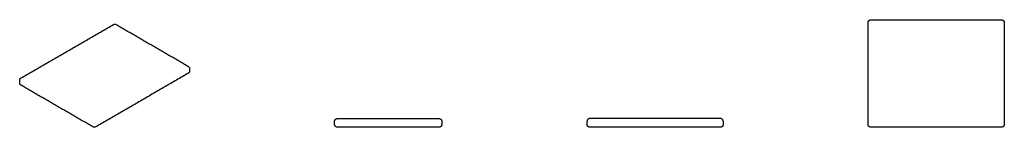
# Model space of a CAD drawing. Header units: millimetres. Extents: x -1698 to 1698, y -185 to 185.
import ezdxf

# ---------------------------------------------------------------- set-up
doc = ezdxf.new("R2010")
doc.units = ezdxf.units.MM
doc.layers.add('Défaut', color=7, linetype='Continuous', true_color=0x000000)

msp = doc.modelspace()

# ---------------------------------------------------------------- linework, layer by layer
at = {"layer": 'Défaut', "lineweight": -3}
for points, weights in [([(1228.4, 175), (1228.4, 185), (1238.4, 185)], [1, 0.707106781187, 1]), ([(1688.4, 185), (1698.4, 185), (1698.4, 175)], [1, 0.707106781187, 1]), ([(-612, -165), (-612, -155), (-602, -155)], [1, 0.707106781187, 1]), ([(-252, -155), (-242, -155), (-242, -165)], [1, 0.707106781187, 1]), ([(268.8, -155), (258.8, -155), (258.8, -165)], [1, 0.707106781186, 1]), ([(728.8, -165), (728.8, -155), (718.8, -155)], [1, 0.707106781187, 1]), ([(-610.9, -179.6), (-612, -177.4), (-612, -175)], [0.874965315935, 0.909550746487, 1]), ([(-602, -185), (-608.2, -185), (-610.9, -179.6)], [1, 0.797556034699, 0.874965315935]), ([(-242, -175), (-242, -185), (-252, -185)], [1, 0.707106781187, 1]), ([(259.9, -179.6), (258.8, -177.4), (258.8, -175)], [0.874965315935, 0.909550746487, 1]), ([(268.8, -185), (262.7, -185), (259.9, -179.6)], [1, 0.797556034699, 0.874965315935]), ([(728.8, -175), (728.8, -185), (718.8, -185)], [1, 0.707106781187, 1]), ([(1229.5, -179.5), (1228.4, -177.4), (1228.4, -175)], [0.874965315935, 0.909550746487, 1]), ([(1238.4, -185), (1232.3, -185), (1229.5, -179.5)], [1, 0.797556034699, 0.874965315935]), ([(1698.4, -175), (1698.4, -185), (1688.4, -185)], [1, 0.707106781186, 1])]:
    msp.add_rational_spline(points, weights, degree=2, dxfattribs=at)
for points in [[(1228.4, -175), (1228.4, 0), (1228.4, 175)], [(1238.4, 185), (1463.4, 185), (1688.4, 185)], [(1698.4, 175), (1698.4, 0), (1698.4, -175)], [(-1693.4, -15.3), (-1534.3, 76.6), (-1375.2, 168.5)], [(-1365.2, 168.5), (-1241.5, 97), (-1117.8, 25.6)], [(-1117.8, 0.1), (-1276.9, -91.8), (-1436, -183.6)], [(-1112.8, 16.9), (-1112.8, 12.8), (-1112.8, 8.7)], [(-1698.4, -32.1), (-1698.4, -28), (-1698.4, -23.9)], [(-1446, -183.6), (-1569.7, -112.2), (-1693.4, -40.7)], [(-612, -175), (-612, -170), (-612, -165)], [(-602, -155), (-427, -155), (-252, -155)], [(-242, -165), (-242, -170), (-242, -175)], [(258.8, -175), (258.8, -170), (258.8, -165)], [(718.8, -155), (493.8, -155), (268.8, -155)], [(728.8, -165), (728.8, -170), (728.8, -175)], [(-252, -185), (-427, -185), (-602, -185)], [(718.8, -185), (493.8, -185), (268.8, -185)], [(1688.4, -185), (1463.4, -185), (1238.4, -185)]]:
    msp.add_open_spline(points, degree=2, dxfattribs=at)
for points, knots in [([(-1375.2, 168.5), (-1374.8, 168.7), (-1374.3, 168.9), (-1373.9, 169.1), (-1373.4, 169.3), (-1373, 169.4), (-1372.6, 169.5), (-1371.7, 169.7), (-1370.7, 169.8), (-1369.8, 169.8), (-1368.2, 169.7), (-1366.6, 169.3), (-1365.2, 168.5)], [1321.891447, 1321.891447, 1321.891447, 1321.891447, 1323.433636, 1323.433636, 1323.433636, 1324.785918, 1324.785918, 1324.785918, 1327.642353, 1327.642353, 1327.642353, 1332.426377, 1332.426377, 1332.426377, 1332.426377]), ([(-1117.8, 25.6), (-1116.4, 24.8), (-1115.2, 23.7), (-1114.4, 22.3), (-1113.8, 21.5), (-1113.4, 20.7), (-1113.2, 19.8), (-1113, 19.3), (-1112.9, 18.9), (-1112.9, 18.4), (-1112.8, 17.9), (-1112.8, 17.4), (-1112.8, 16.9)], [1682.426377, 1682.426377, 1682.426377, 1682.426377, 1687.2104, 1687.2104, 1687.2104, 1690.066835, 1690.066835, 1690.066835, 1691.419117, 1691.419117, 1691.419117, 1692.961306, 1692.961306, 1692.961306, 1692.961306]), ([(-1436, -183.6), (-1436, -183.7), (-1436, -183.7), (-1436.1, -183.7), (-1437.4, -184.4), (-1438.9, -184.9), (-1440.5, -185), (-1441.4, -185), (-1442.3, -184.9), (-1443.2, -184.7), (-1443.7, -184.6), (-1444.1, -184.5), (-1444.6, -184.3), (-1445.1, -184.1), (-1445.5, -183.9), (-1446, -183.6)], [480.453628, 480.453628, 480.453628, 480.453628, 480.589667, 480.589667, 480.589667, 485.233925, 485.233925, 485.233925, 488.003076, 488.003076, 488.003076, 489.442001, 489.442001, 489.442001, 490.98419, 490.98419, 490.98419, 490.98419])]:
    msp.add_open_spline(points, degree=3, knots=knots, dxfattribs=at)
for points, weights, knots in [([(-1112.8, 8.7), (-1112.8, 8.2), (-1112.8, 7.6), (-1113.1, 5.5), (-1114.1, 3.7), (-1115.1, 2), (-1116.8, 0.7), (-1117.3, 0.4), (-1117.8, 0.1)], [0.891532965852, 0.877972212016, 0.867490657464, 0.831811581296, 0.831811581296, 0.831811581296, 0.867490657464, 0.877972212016, 0.891532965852], [1702.961306, 1702.961306, 1702.961306, 1704.075279, 1704.075279, 1708.18812, 1708.18812, 1712.300962, 1712.300962, 1713.414935, 1713.414935, 1713.414935]), ([(-1698.4, -23.9), (-1698.4, -23.3), (-1698.4, -22.8), (-1698.1, -20.7), (-1697.1, -18.9), (-1696.1, -17.1), (-1694.4, -15.9), (-1693.9, -15.5), (-1693.4, -15.3)], [0.891532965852, 0.877972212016, 0.867490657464, 0.831811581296, 0.831811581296, 0.831811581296, 0.867490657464, 0.877972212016, 0.891532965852], [861.437819, 861.437819, 861.437819, 862.551791, 862.551791, 866.664633, 866.664633, 870.777474, 870.777474, 871.891447, 871.891447, 871.891447]), ([(-1693.4, -40.7), (-1693.9, -40.5), (-1694.4, -40.1), (-1696.1, -38.9), (-1697.1, -37.1), (-1698.1, -35.3), (-1698.4, -33.2), (-1698.4, -32.7), (-1698.4, -32.1)], [0.891532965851, 0.877972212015, 0.867490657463, 0.831811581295, 0.831811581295, 0.831811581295, 0.867490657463, 0.877972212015, 0.891532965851], [840.98419, 840.98419, 840.98419, 842.098163, 842.098163, 846.211004, 846.211004, 850.323846, 850.323846, 851.437819, 851.437819, 851.437819])]:
    msp.add_rational_spline(points, weights, degree=2, knots=knots, dxfattribs=at)

doc.saveas('drawing.dxf')
